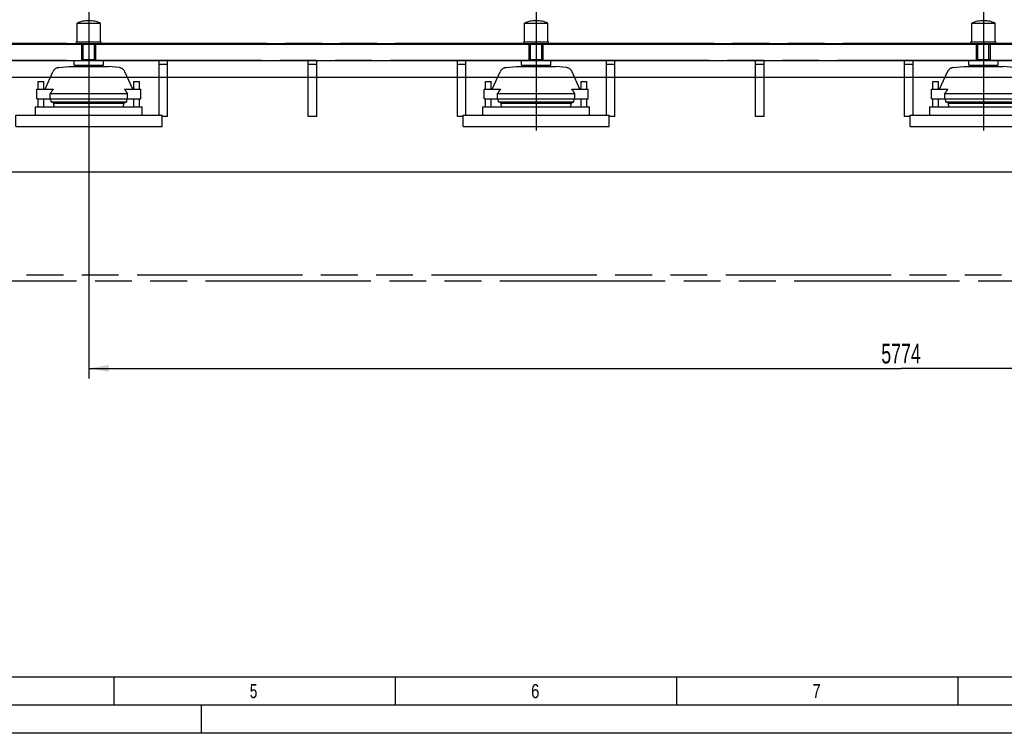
# Model space of a CAD drawing. Header units: millimetres. Extents: x 0 to 1189, y 0 to 841.
# Tile 7 of 106: x 178 to 353, y 0 to 127. Entities that reach past the tile are written whole.
import ezdxf
from ezdxf.enums import TextEntityAlignment as Align

# ---------------------------------------------------------------- set-up
doc = ezdxf.new("R2010")
doc.units = ezdxf.units.MM
doc.header["$LTSCALE"] = 65.395
doc.linetypes.add('CENTER', pattern=[0.6, 0.375, -0.075, 0.075, -0.075])
doc.linetypes.add('PHANTOM', pattern=[0.8, 0.45, -0.05, 0.1, -0.05, 0.1, -0.05])
doc.layers.get('0').update_dxf_attribs({"linetype": 'CONTINUOUS'})
for name, color, linetype in [('1997_122000_07_SIMPLE1_A_ABL476', 7, 'CONTINUOUS'), ('1997_122000_07_SIMPLE1_T1_A_PBL477', 7, 'CONTINUOUS'), ('32097_000000_TLKGS_MARKETING_ABL462', 7, 'CONTINUOUS'), ('32097_030000_TLKGS_V_ABL463', 7, 'CONTINUOUS'), ('32097_100000_TLKGS_V_ABL464', 7, 'CONTINUOUS'), ('32097_111000_01_SIMPLE1_T1_X_PBL488', 7, 'CONTINUOUS'), ('32097_111000_01_SIMPLE1_X_ABL487', 7, 'CONTINUOUS'), ('32097_152000_01_SIMPLE1_T1_VOR_PBL466', 7, 'CONTINUOUS'), ('32097_152000_01_SIMPLE1_T2_VOR_PBL498', 7, 'CONTINUOUS'), ('32097_152000_01_SIMPLE1_T2_VOR_PBL515', 7, 'CONTINUOUS'), ('32097_152000_01_SIMPLE1_T2_VOR_PBL526', 7, 'CONTINUOUS'), ('32097_152000_01_SIMPLE1_T2_VOR_PBL530', 7, 'CONTINUOUS'), ('32097_152000_01_SIMPLE1_T2_VOR_PBL551', 7, 'CONTINUOUS'), ('32097_152000_01_SIMPLE1_T2_VOR_PBL627', 7, 'CONTINUOUS'), ('32097_152000_01_SIMPLE1_VORAB_ABL465', 7, 'CONTINUOUS'), ('right_6_VBL461', 7, 'CONTINUOUS')]:
    doc.layers.add(name, color=color, linetype=linetype)
doc.styles.get("Standard").update_dxf_attribs({"font": 'txt', "width": 0.6})
doc.styles.add('TEXTSTYLE_2', font='txt')
doc.dimstyles.new('DIMSTYLE_1', dxfattribs={"dimtxt": 3.5, "dimasz": 3.5, "dimexe": 1.8, "dimexo": 0, "dimgap": 0.875, "dimtad": 1, "dimlfac": 20, "dimdsep": 46, "dimtxsty": 'Standard', "dimblk": '_FILLED', "dimblk1": '_FILLED', "dimblk2": '_FILLED', "dimcen": 0.09, "dimadec": 0, "dimazin": 0, "dimtp": 2, "dimtm": 2, "dimtfac": 1, "dimtofl": 0, "dimtmove": 0, "dimatfit": 3, "dimldrblk": '_FILLED', "dimfxl": 1, "dimtolj": 1, "dimarcsym": 0})

# ---------------------------------------------------------------- blocks, each defined once
blk = doc.blocks.new('_FILLED')
at = {"color": 0, "linetype": 'ByBlock'}
blk.add_solid([(0, 0), (-1, 0.167), (-1, -0.167)], dxfattribs=at)
blk = doc.blocks.new('*D7')
at = {"color": 2, "linetype": 'Continuous'}
for p, q in [((478.7, 146.35), (478.7, 63.06)), ((190, 130.9), (190, 63.06)), ((190, 64.86), (334.35, 64.86)), ((478.7, 64.86), (334.35, 64.86))]:
    blk.add_line(p, q, dxfattribs=at)
at = {"color": 2, "linetype": 'Continuous', "xscale": 3.5, "yscale": 3.5, "zscale": 3.5, "rotation": 180}
blk.add_blockref('_FILLED', (190, 64.86), dxfattribs=at)
at = {"color": 2, "linetype": 'Continuous', "xscale": 3.5, "yscale": 3.5, "zscale": 3.5}
blk.add_blockref('_FILLED', (478.7, 64.86), dxfattribs=at)
at = {"color": 2, "linetype": 'Continuous', "width": 0.672619}
blk.add_text('5774', height=3.5, dxfattribs=at).set_placement((334.35, 65.73), align=Align.CENTER)
blk = doc.blocks.new('32097_152000_01_SIMPLE1_T1_VOR_PBL466', base_point=(310.77, 102.61))
at = {"layer": '32097_152000_01_SIMPLE1_T1_VOR_PBL466', "color": 8, "linetype": 'PHANTOM'}
for p, q in [((156.65, 122.65), (187.79, 122.65)), ((187.25, 122.65), (187.25, 122.55)), ((187.25, 122.55), (188.75, 122.55)), ((188.75, 119.65), (188.75, 122.55)), ((191.25, 119.65), (191.25, 122.55)), ((191.25, 122.55), (192.75, 122.55)), ((192.21, 122.65), (267.29, 122.65)), ((192.75, 122.65), (192.75, 122.55)), ((266.75, 122.65), (266.75, 122.55)), ((266.75, 122.55), (268.25, 122.55)), ((268.25, 119.65), (268.25, 122.55)), ((270.75, 122.55), (272.25, 122.55)), ((270.75, 119.65), (270.75, 122.55)), ((271.71, 122.65), (346.79, 122.65)), ((272.25, 122.65), (272.25, 122.55)), ((346.25, 122.65), (346.25, 122.55)), ((346.25, 122.55), (347.75, 122.55)), ((347.75, 119.65), (347.75, 122.55)), ((350.25, 122.55), (351.75, 122.55)), ((350.25, 119.65), (350.25, 122.55)), ((351.21, 122.65), (414.69, 122.65)), ((351.75, 122.65), (351.75, 122.55)), ((156.65, 119.65), (188.75, 119.65)), ((191.25, 119.65), (268.25, 119.65)), ((202.5, 109.85), (202.5, 119.65)), ((204, 109.65), (204, 119.65)), ((229, 109.65), (229, 119.65)), ((230.5, 109.65), (230.5, 119.65)), ((255.5, 109.65), (255.5, 119.65)), ((257, 109.85), (257, 119.65)), ((270.75, 119.65), (347.75, 119.65)), ((282, 109.85), (282, 119.65)), ((283.5, 109.65), (283.5, 119.65)), ((308.5, 109.65), (308.5, 119.65)), ((310, 109.65), (310, 119.65)), ((335, 109.65), (335, 119.65)), ((336.5, 109.85), (336.5, 119.65)), ((350.25, 119.65), (415.65, 119.65)), ((202.5, 118.9), (204, 118.9)), ((229, 118.9), (230.5, 118.9)), ((255.5, 118.9), (257, 118.9)), ((282, 118.9), (283.5, 118.9)), ((308.5, 118.9), (310, 118.9)), ((335, 118.9), (336.5, 118.9)), ((204, 109.65), (203, 109.65)), ((230.5, 109.65), (229, 109.65)), ((256.5, 109.65), (255.5, 109.65)), ((283.5, 109.65), (282.5, 109.65)), ((310, 109.65), (308.5, 109.65)), ((336, 109.65), (335, 109.65)), ((437.25, 81.4), (158.4, 81.4)), ((158.4, 80.4), (438.4, 80.4))]:
    blk.add_line(p, q, dxfattribs=at)
blk = doc.blocks.new('32097_152000_01_SIMPLE1_T2_VOR_PBL498', base_point=(190, 117.03))
at = {"layer": '32097_152000_01_SIMPLE1_T2_VOR_PBL498', "color": 8, "linetype": 'PHANTOM'}
for p, q in [((187.92, 122.91), (187.92, 126.21)), ((187.92, 126.21), (192.08, 126.21)), ((192.08, 122.91), (192.08, 126.21)), ((187.79, 122.55), (187.79, 122.91)), ((187.79, 122.91), (192.21, 122.91)), ((188.75, 122.55), (191.25, 122.55)), ((189.01, 119.75), (189.01, 122.55)), ((190.99, 119.75), (190.99, 122.55)), ((192.21, 122.55), (192.21, 122.91)), ((187.4, 118.73), (187.4, 119.65)), ((188.75, 119.75), (191.25, 119.75)), ((192.6, 118.73), (192.6, 119.65)), ((182.21, 114.49), (183.6, 117.58)), ((184.63, 118.32), (186.5, 118.48)), ((186.5, 118.48), (193.5, 118.48)), ((187.4, 118.73), (192.6, 118.73)), ((188.56, 118.48), (188.56, 118.73)), ((191.44, 118.48), (191.44, 118.73)), ((195.37, 118.32), (193.5, 118.48)), ((197.79, 114.49), (196.4, 117.58)), ((181, 114.49), (181, 115.85)), ((181, 115.85), (182, 115.85)), ((182, 114.49), (182, 115.85)), ((198, 114.49), (198, 115.85)), ((198, 115.85), (199, 115.85)), ((199, 114.49), (199, 115.85)), ((180.75, 112.74), (180.75, 114.49)), ((180.75, 114.49), (183.68, 114.49)), ((196.32, 114.49), (199.25, 114.49)), ((199.25, 112.74), (199.25, 114.49)), ((180.75, 112.74), (199.25, 112.74)), ((181, 111.35), (181, 112.74)), ((182, 111.35), (182, 112.74)), ((183.15, 112.74), (183.15, 113.74)), ((183.15, 113.74), (196.85, 113.74)), ((183.28, 112.23), (183.26, 112.74)), ((183.77, 111.98), (183.28, 112.23)), ((183.28, 112.23), (196.72, 112.23)), ((196.23, 111.98), (196.72, 112.23)), ((196.72, 112.23), (196.74, 112.74)), ((196.85, 112.74), (196.85, 113.74)), ((198, 111.35), (198, 112.74)), ((199, 111.35), (199, 112.74)), ((180.5, 109.85), (180.5, 111.35)), ((180.5, 111.35), (199.5, 111.35)), ((183.84, 111.35), (183.77, 111.98)), ((183.77, 111.98), (196.23, 111.98)), ((196.16, 111.35), (196.23, 111.98)), ((199.5, 109.85), (199.5, 111.35)), ((177, 107.85), (177, 109.85)), ((177, 109.85), (203, 109.85)), ((203, 107.85), (203, 109.85)), ((177, 107.85), (203, 107.85))]:
    blk.add_line(p, q, dxfattribs=at)
for centre, radius, start, end in [((190, 121.51), 5.14, 66.0588, 113.9412), ((184.74, 117.07), 1.25, 95, 155.8195), ((195.26, 117.07), 1.25, 24.1805, 85)]:
    blk.add_arc(centre, radius, start, end, dxfattribs=at)
for points, knots in [([(183.68, 114.49), (183.63, 114.43), (183.45, 114.19), (183.28, 113.94), (183.15, 113.74)], [0, 0, 0, 0, 0.247602, 1, 1, 1, 1]), ([(196.85, 113.74), (196.81, 113.81), (196.64, 114.06), (196.46, 114.31), (196.32, 114.49)], [0, 0, 0, 0, 0.252037, 1, 1, 1, 1])]:
    blk.add_open_spline(points, degree=3, knots=knots, dxfattribs=at)
blk = doc.blocks.new('32097_152000_01_SIMPLE1_T2_VOR_PBL515', base_point=(190, 118.8153))
at = {"layer": '32097_152000_01_SIMPLE1_T2_VOR_PBL515', "color": 2, "linetype": 'CENTER'}
blk.add_line((190, 131.65), (190, 105.9805), dxfattribs=at)
blk = doc.blocks.new('32097_152000_01_SIMPLE1_T2_VOR_PBL526', base_point=(269.5, 117.03))
at = {"layer": '32097_152000_01_SIMPLE1_T2_VOR_PBL526', "color": 8, "linetype": 'PHANTOM'}
for p, q in [((267.42, 126.21), (271.58, 126.21)), ((267.42, 122.91), (267.42, 126.21)), ((271.58, 122.91), (271.58, 126.21)), ((267.29, 122.91), (271.71, 122.91)), ((267.29, 122.55), (267.29, 122.91)), ((268.25, 122.55), (270.75, 122.55)), ((268.51, 119.75), (268.51, 122.55)), ((270.49, 119.75), (270.49, 122.55)), ((271.71, 122.55), (271.71, 122.91)), ((266.9, 118.73), (266.9, 119.65)), ((268.25, 119.75), (270.75, 119.75)), ((272.1, 118.73), (272.1, 119.65)), ((261.71, 114.49), (263.1, 117.58)), ((264.13, 118.32), (266, 118.48)), ((266, 118.48), (273, 118.48)), ((266.9, 118.73), (272.1, 118.73)), ((268.06, 118.48), (268.06, 118.73)), ((270.94, 118.48), (270.94, 118.73)), ((274.87, 118.32), (273, 118.48)), ((277.29, 114.49), (275.9, 117.58)), ((260.5, 114.49), (260.5, 115.85)), ((260.5, 115.85), (261.5, 115.85)), ((261.5, 114.49), (261.5, 115.85)), ((277.5, 115.85), (278.5, 115.85)), ((277.5, 114.49), (277.5, 115.85)), ((278.5, 114.49), (278.5, 115.85)), ((260.25, 112.74), (260.25, 114.49)), ((260.25, 114.49), (263.18, 114.49)), ((275.82, 114.49), (278.75, 114.49)), ((278.75, 112.74), (278.75, 114.49)), ((260.25, 112.74), (278.75, 112.74)), ((260.5, 111.35), (260.5, 112.74)), ((261.5, 111.35), (261.5, 112.74)), ((262.65, 112.74), (262.65, 113.74)), ((262.65, 113.74), (276.35, 113.74)), ((262.79, 112.23), (262.76, 112.74)), ((263.27, 111.98), (262.79, 112.23)), ((262.79, 112.23), (276.21, 112.23)), ((275.73, 111.98), (276.21, 112.23)), ((276.21, 112.23), (276.24, 112.74)), ((276.35, 112.74), (276.35, 113.74)), ((277.5, 111.35), (277.5, 112.74)), ((278.5, 111.35), (278.5, 112.74)), ((260, 111.35), (279, 111.35)), ((260, 109.85), (260, 111.35)), ((263.27, 111.98), (275.73, 111.98)), ((263.34, 111.35), (263.27, 111.98)), ((275.66, 111.35), (275.73, 111.98)), ((279, 109.85), (279, 111.35)), ((256.5, 109.85), (282.5, 109.85)), ((256.5, 107.85), (256.5, 109.85)), ((282.5, 107.85), (282.5, 109.85)), ((256.5, 107.85), (282.5, 107.85))]:
    blk.add_line(p, q, dxfattribs=at)
for centre, radius, start, end in [((269.5, 121.51), 5.14, 66.0588, 113.9412), ((264.24, 117.07), 1.25, 95, 155.8195), ((274.76, 117.07), 1.25, 24.1805, 85)]:
    blk.add_arc(centre, radius, start, end, dxfattribs=at)
for points, knots in [([(263.18, 114.49), (263.13, 114.43), (262.95, 114.19), (262.78, 113.94), (262.65, 113.74)], [0, 0, 0, 0, 0.247602, 1, 1, 1, 1]), ([(276.35, 113.74), (276.31, 113.81), (276.14, 114.06), (275.96, 114.31), (275.82, 114.49)], [0, 0, 0, 0, 0.252037, 1, 1, 1, 1])]:
    blk.add_open_spline(points, degree=3, knots=knots, dxfattribs=at)
blk = doc.blocks.new('32097_152000_01_SIMPLE1_T2_VOR_PBL530', base_point=(349, 117.03))
at = {"layer": '32097_152000_01_SIMPLE1_T2_VOR_PBL530', "color": 8, "linetype": 'PHANTOM'}
for p, q in [((346.92, 126.21), (351.08, 126.21)), ((346.92, 122.91), (346.92, 126.21)), ((351.08, 122.91), (351.08, 126.21)), ((346.79, 122.91), (351.21, 122.91)), ((346.79, 122.55), (346.79, 122.91)), ((347.75, 122.55), (350.25, 122.55)), ((348.01, 119.75), (348.01, 122.55)), ((349.99, 119.75), (349.99, 122.55)), ((351.21, 122.55), (351.21, 122.91)), ((346.4, 118.73), (346.4, 119.65)), ((347.75, 119.75), (350.25, 119.75)), ((351.6, 118.73), (351.6, 119.65)), ((341.21, 114.49), (342.6, 117.58)), ((343.63, 118.32), (345.5, 118.48)), ((345.5, 118.48), (352.5, 118.48)), ((346.4, 118.73), (351.6, 118.73)), ((347.56, 118.48), (347.56, 118.73)), ((350.44, 118.48), (350.44, 118.73)), ((354.37, 118.32), (352.5, 118.48)), ((356.79, 114.49), (355.4, 117.58)), ((340, 115.85), (341, 115.85)), ((340, 114.49), (340, 115.85)), ((341, 114.49), (341, 115.85)), ((357, 115.85), (358, 115.85)), ((357, 114.49), (357, 115.85)), ((358, 114.49), (358, 115.85)), ((339.75, 114.49), (342.68, 114.49)), ((339.75, 112.74), (339.75, 114.49)), ((355.32, 114.49), (358.25, 114.49)), ((358.25, 112.74), (358.25, 114.49)), ((339.75, 112.74), (358.25, 112.74)), ((340, 111.35), (340, 112.74)), ((341, 111.35), (341, 112.74)), ((342.15, 113.74), (355.85, 113.74)), ((342.15, 112.74), (342.15, 113.74)), ((342.29, 112.23), (342.26, 112.74)), ((342.29, 112.23), (355.71, 112.23)), ((342.77, 111.98), (342.29, 112.23)), ((355.23, 111.98), (355.71, 112.23)), ((355.71, 112.23), (355.74, 112.74)), ((355.85, 112.74), (355.85, 113.74)), ((357, 111.35), (357, 112.74)), ((358, 111.35), (358, 112.74)), ((339.5, 111.35), (358.5, 111.35)), ((339.5, 109.85), (339.5, 111.35)), ((342.77, 111.98), (355.23, 111.98)), ((342.84, 111.35), (342.77, 111.98)), ((355.16, 111.35), (355.23, 111.98)), ((358.5, 109.85), (358.5, 111.35)), ((336, 109.85), (362, 109.85)), ((336, 107.85), (336, 109.85)), ((362, 107.85), (362, 109.85)), ((336, 107.85), (362, 107.85))]:
    blk.add_line(p, q, dxfattribs=at)
for centre, radius, start, end in [((349, 121.51), 5.14, 66.0588, 113.9412), ((343.74, 117.07), 1.25, 95, 155.8195), ((354.26, 117.07), 1.25, 24.1805, 85)]:
    blk.add_arc(centre, radius, start, end, dxfattribs=at)
for points, knots in [([(342.68, 114.49), (342.63, 114.43), (342.45, 114.19), (342.28, 113.94), (342.15, 113.74)], [0, 0, 0, 0, 0.247602, 1, 1, 1, 1]), ([(355.85, 113.74), (355.81, 113.81), (355.64, 114.06), (355.46, 114.31), (355.32, 114.49)], [0, 0, 0, 0, 0.252037, 1, 1, 1, 1])]:
    blk.add_open_spline(points, degree=3, knots=knots, dxfattribs=at)
blk = doc.blocks.new('32097_152000_01_SIMPLE1_T2_VOR_PBL551', base_point=(269.5, 118.8153))
at = {"layer": '32097_152000_01_SIMPLE1_T2_VOR_PBL551', "color": 2, "linetype": 'CENTER'}
blk.add_line((269.5, 131.65), (269.5, 105.9805), dxfattribs=at)
blk = doc.blocks.new('32097_152000_01_SIMPLE1_T2_VOR_PBL627', base_point=(349, 118.8153))
at = {"layer": '32097_152000_01_SIMPLE1_T2_VOR_PBL627', "color": 2, "linetype": 'CENTER'}
blk.add_line((349, 131.65), (349, 105.9805), dxfattribs=at)
blk = doc.blocks.new('32097_152000_01_SIMPLE1_VORAB_ABL465', base_point=(310.77, 106.03))
at = {"layer": '32097_152000_01_SIMPLE1_T1_VOR_PBL466'}
blk.add_blockref('32097_152000_01_SIMPLE1_T1_VOR_PBL466', (310.77, 102.61), dxfattribs=at)
at = {"layer": '32097_152000_01_SIMPLE1_T2_VOR_PBL498'}
blk.add_blockref('32097_152000_01_SIMPLE1_T2_VOR_PBL498', (190, 117.03), dxfattribs=at)
at = {"layer": '32097_152000_01_SIMPLE1_T2_VOR_PBL515'}
blk.add_blockref('32097_152000_01_SIMPLE1_T2_VOR_PBL515', (190, 118.82), dxfattribs=at)
at = {"layer": '32097_152000_01_SIMPLE1_T2_VOR_PBL526'}
blk.add_blockref('32097_152000_01_SIMPLE1_T2_VOR_PBL526', (269.5, 117.03), dxfattribs=at)
at = {"layer": '32097_152000_01_SIMPLE1_T2_VOR_PBL530'}
blk.add_blockref('32097_152000_01_SIMPLE1_T2_VOR_PBL530', (349, 117.03), dxfattribs=at)
at = {"layer": '32097_152000_01_SIMPLE1_T2_VOR_PBL551'}
blk.add_blockref('32097_152000_01_SIMPLE1_T2_VOR_PBL551', (269.5, 118.82), dxfattribs=at)
at = {"layer": '32097_152000_01_SIMPLE1_T2_VOR_PBL627'}
blk.add_blockref('32097_152000_01_SIMPLE1_T2_VOR_PBL627', (349, 118.82), dxfattribs=at)
blk = doc.blocks.new('1997_122000_07_SIMPLE1_T1_A_PBL477', base_point=(298.12, 109.95))
at = {"layer": '1997_122000_07_SIMPLE1_T1_A_PBL477', "color": 7, "linetype": 'Continuous'}
for p, q in [((439.6, 122.4), (156.65, 122.4)), ((159.55, 119.6), (434.25, 119.6)), ((159.95, 116.6), (434.25, 116.6)), ((159.95, 99.8), (434.25, 99.8))]:
    blk.add_line(p, q, dxfattribs=at)
blk = doc.blocks.new('1997_122000_07_SIMPLE1_A_ABL476', base_point=(298.125, 109.95))
at = {"layer": '1997_122000_07_SIMPLE1_T1_A_PBL477'}
blk.add_blockref('1997_122000_07_SIMPLE1_T1_A_PBL477', (298.125, 109.95), dxfattribs=at)
blk = doc.blocks.new('32097_111000_01_SIMPLE1_T1_X_PBL488', base_point=(298.45, 169.62))
at = {"layer": '32097_111000_01_SIMPLE1_T1_X_PBL488', "color": 7, "linetype": 'Continuous'}
blk.add_line((437.5, 122.5), (159.4, 122.5), dxfattribs=at)
blk = doc.blocks.new('32097_111000_01_SIMPLE1_X_ABL487', base_point=(298.45, 169.625))
at = {"layer": '32097_111000_01_SIMPLE1_T1_X_PBL488'}
blk.add_blockref('32097_111000_01_SIMPLE1_T1_X_PBL488', (298.45, 169.625), dxfattribs=at)
blk = doc.blocks.new('32097_100000_TLKGS_V_ABL464', base_point=(310.775, 166.65))
at = {"layer": '1997_122000_07_SIMPLE1_A_ABL476'}
blk.add_blockref('1997_122000_07_SIMPLE1_A_ABL476', (298.125, 109.95), dxfattribs=at)
at = {"layer": '32097_111000_01_SIMPLE1_X_ABL487'}
blk.add_blockref('32097_111000_01_SIMPLE1_X_ABL487', (298.45, 169.625), dxfattribs=at)
at = {"layer": '32097_152000_01_SIMPLE1_VORAB_ABL465'}
blk.add_blockref('32097_152000_01_SIMPLE1_VORAB_ABL465', (310.775, 106.025), dxfattribs=at)
blk = doc.blocks.new('32097_030000_TLKGS_V_ABL463', base_point=(329.06, 189.93))
at = {"layer": '32097_100000_TLKGS_V_ABL464'}
blk.add_blockref('32097_100000_TLKGS_V_ABL464', (310.77, 166.65), dxfattribs=at)
blk = doc.blocks.new('32097_000000_TLKGS_MARKETING_ABL462', base_point=(326.28, 189.93))
at = {"layer": '32097_030000_TLKGS_V_ABL463'}
blk.add_blockref('32097_030000_TLKGS_V_ABL463', (329.06, 189.93), dxfattribs=at)
blk = doc.blocks.new('RIGHT_6_VBL461', base_point=(334, 202.54))
at = {"layer": '32097_000000_TLKGS_MARKETING_ABL462'}
blk.add_blockref('32097_000000_TLKGS_MARKETING_ABL462', (326.28, 189.93), dxfattribs=at)

msp = doc.modelspace()

# ---------------------------------------------------------------- linework, layer by layer
at = {"color": 5, "linetype": 'Continuous'}
for p, q in [((1179, 10), (10, 10)), ((194.5, 5), (194.5, 10)), ((244.5, 5), (244.5, 10)), ((294.5, 5), (294.5, 10)), ((344.5, 5), (344.5, 10)), ((210, 0), (210, 5)), ((1189, 0), (0, 0))]:
    msp.add_line(p, q, dxfattribs=at)
at = {"color": 6, "linetype": 'Continuous'}
msp.add_line((1184, 5), (5, 5), dxfattribs=at)

# ---------------------------------------------------------------- block references
at = {"layer": 'right_6_VBL461'}
msp.add_blockref('RIGHT_6_VBL461', (333.99627, 202.53925), dxfattribs=at)

# ---------------------------------------------------------------- texts
at = {"color": 5, "linetype": 'Continuous', "style": 'TEXTSTYLE_2'}
for s, width, p in [('6', 0.785714, (268.606, 6.248)), ('5', 0.714286, (218.606, 6.248)), ('7', 0.785714, (318.606, 6.248))]:
    msp.add_text(s, height=2.50001, dxfattribs=dict(at, width=width)).set_placement(p)

# ---------------------------------------------------------------- dimensions: what is measured, and where the dimension line sits
at = {"color": 2, "linetype": 'Continuous'}
dim = msp.add_linear_dim(base=(478.7, 64.85612), p1=(190, 130.90482), p2=(478.7, 146.355), dimstyle='DIMSTYLE_1', dxfattribs=at)
dim.commit()
dim.dimension.update_dxf_attribs({"geometry": '*D7', "text_midpoint": (334.01665, 64.85612), "dimtype": 160})

doc.saveas('drawing.dxf')
